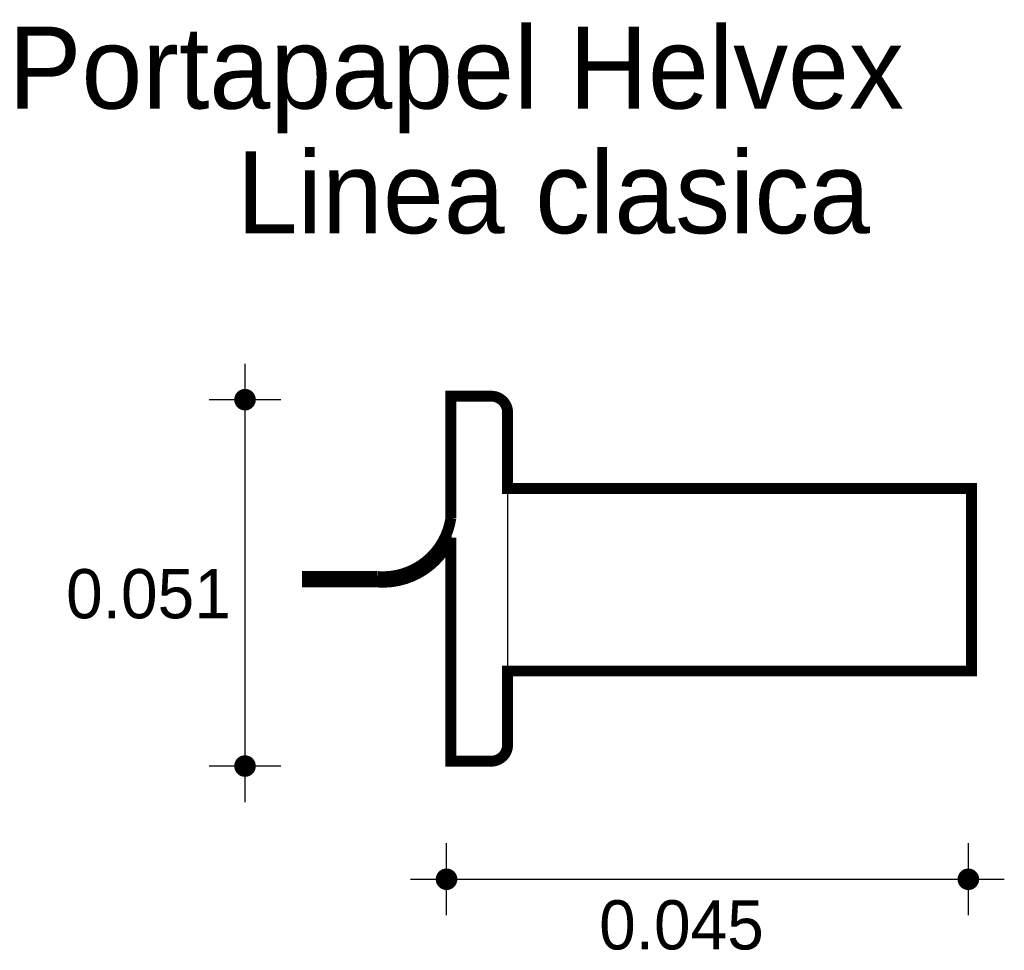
# Model space of a CAD drawing. Extents: x 2.84 to 2.978, y -0.999 to -0.868.
import ezdxf

# ---------------------------------------------------------------- set-up
doc = ezdxf.new("R2010")
doc.units = 0
doc.header["$MEASUREMENT"] = 0
for name, color, linetype in [('BORDE', 2, 'CONTINUOUS'), ('COTAS', 6, 'CONTINUOUS'), ('DIBUJO', 5, 'CONTINUOUS'), ('TEXTO', 4, 'CONTINUOUS')]:
    doc.layers.add(name, color=color, linetype=linetype)

msp = doc.modelspace()

# ---------------------------------------------------------------- linework, layer by layer
at = {"layer": 'BORDE', "const_width": 0.001526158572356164}
msp.add_lwpolyline([(2.880408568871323, -0.9472453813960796), (2.880408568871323, -0.9464823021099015), (2.890210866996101, -0.946482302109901, 0.3950584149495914), (2.900503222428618, -0.9382538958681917), (2.900503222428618, -0.9212093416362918), (2.906153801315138, -0.9212093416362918, -0.4142135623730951), (2.908443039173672, -0.9234985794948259), (2.908443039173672, -0.9341396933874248), (2.973431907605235, -0.9341396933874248), (2.973431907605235, -0.9597065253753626), (2.908443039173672, -0.9597065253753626), (2.908443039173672, -0.9700537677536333, -0.4142135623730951), (2.906153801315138, -0.9723430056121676), (2.900503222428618, -0.9723430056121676), (2.900503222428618, -0.9410194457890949, -0.3191751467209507), (2.890181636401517, -0.9472453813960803)], format="xyb", close=True, dxfattribs=at)
at = {"layer": 'COTAS'}
for p, q in [((2.871667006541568, -0.9780691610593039), (2.871667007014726, -0.9166620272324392)), ((2.876703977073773, -0.9216989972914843), (2.866630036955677, -0.9216989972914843)), ((2.876703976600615, -0.9730321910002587), (2.866630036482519, -0.9730321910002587)), ((2.89989184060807, -0.9939279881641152), (2.89989184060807, -0.9838540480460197)), ((2.972975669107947, -0.9939279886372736), (2.972975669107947, -0.9838540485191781)), ((2.894854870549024, -0.9888910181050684), (2.978012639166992, -0.9888910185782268))]:
    msp.add_line(p, q, dxfattribs=at)
at = {"layer": 'COTAS', "const_width": 0.001511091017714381}
for points in [[(2.871667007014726, -0.9224545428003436, 1), (2.871667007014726, -0.9209434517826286, 1)], [(2.871667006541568, -0.9737877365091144, 1), (2.871667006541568, -0.972276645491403, 1)], [(2.899136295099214, -0.9888910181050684, 1), (2.900647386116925, -0.9888910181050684, 1)], [(2.972220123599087, -0.9888910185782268, 1), (2.973731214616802, -0.9888910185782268, 1)]]:
    msp.add_lwpolyline(points, format="xyb", close=True, dxfattribs=at)
at = {"layer": 'DIBUJO'}
for p, q in [((2.900503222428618, -0.9212093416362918), (2.900503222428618, -0.9723430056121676)), ((2.900503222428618, -0.9212093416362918), (2.906153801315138, -0.9212093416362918)), ((2.908443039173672, -0.9234985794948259), (2.908443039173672, -0.9700537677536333)), ((2.908443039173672, -0.9341396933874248), (2.973431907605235, -0.9341396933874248)), ((2.973431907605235, -0.9341396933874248), (2.973431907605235, -0.9597065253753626)), ((2.880408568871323, -0.9464823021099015), (2.890210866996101, -0.9464823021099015)), ((2.880408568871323, -0.9464823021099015), (2.880408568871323, -0.9472453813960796)), ((2.880408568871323, -0.9472453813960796), (2.890181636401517, -0.9472453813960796)), ((2.908443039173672, -0.9597065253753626), (2.973431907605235, -0.9597065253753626)), ((2.900503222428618, -0.9723430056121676), (2.906153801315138, -0.9723430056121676))]:
    msp.add_line(p, q, dxfattribs=at)
for centre, radius, start, end in [((2.906153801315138, -0.9234985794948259), 0.002289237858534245, 0, 90), ((2.890962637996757, -0.9368714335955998), 0.009640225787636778, 265.5273783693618, 351.7550386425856), ((2.890962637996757, -0.9368714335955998), 0.01040330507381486, 265.6946149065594, 336.501777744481), ((2.906153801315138, -0.9700537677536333), 0.002289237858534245, 270, 0)]:
    msp.add_arc(centre, radius, start, end, dxfattribs=at)

# ---------------------------------------------------------------- texts
at = {"layer": 'COTAS'}
for s, p in [('0.051', (2.846611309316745, -0.9523297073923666)), ('0.045', (2.921267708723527, -0.9987233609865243))]:
    msp.add_text(s, height=0.006890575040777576, dxfattribs=at).set_placement(p)
at = {"layer": 'TEXTO'}
for s, p in [('Portapapel Helvex', (2.838525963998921, -0.8809216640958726)), ('Linea clasica', (2.870496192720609, -0.8983789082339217))]:
    msp.add_text(s, height=0.01147676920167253, dxfattribs=at).set_placement(p)

doc.saveas('drawing.dxf')
